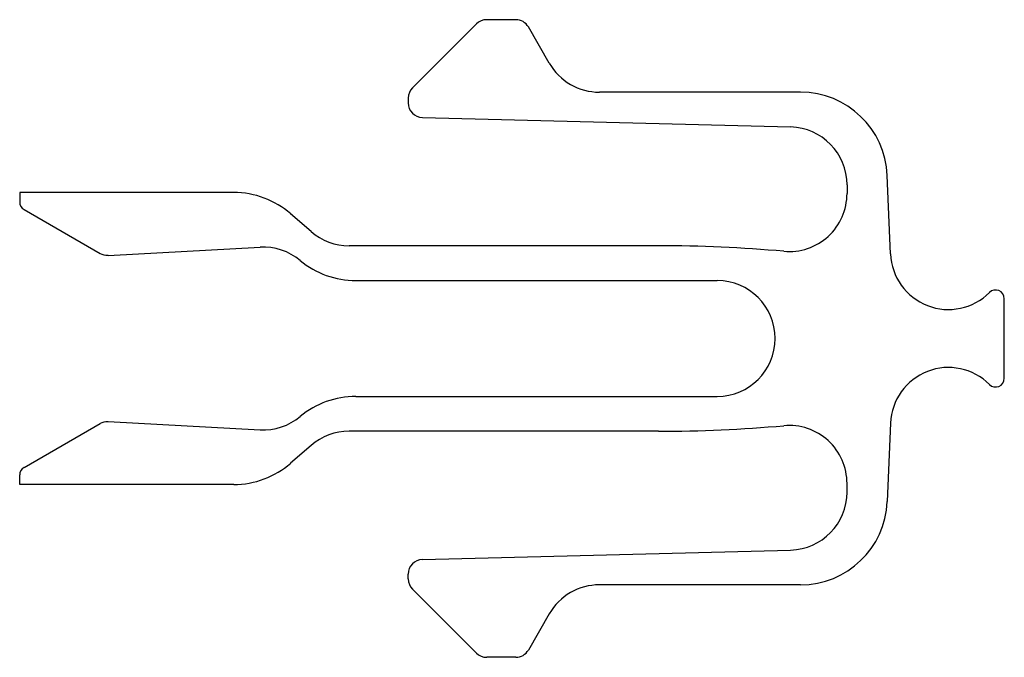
# Model space of a CAD drawing. Header units: millimetres. Extents: x -0.56 to 2.84, y -1.1 to 1.1.
import ezdxf

# ---------------------------------------------------------------- set-up
doc = ezdxf.new("R2010")
doc.units = ezdxf.units.MM

msp = doc.modelspace()

# ---------------------------------------------------------------- linework, layer by layer
at = {"color": 7, "linetype": 'Continuous', "lineweight": 25}
for p, q in [((1.1557, 1.1), (1.0552, 1.1)), ((1.0199, 1.0854), (0.7992, 0.8646)), ((1.2711, 0.95), (1.199, 1.075)), ((2.1373, 0.85), (1.4443, 0.85)), ((0.7845, 0.8293), (0.7845, 0.8128)), ((0.8332, 0.7628), (2.1034, 0.73)), ((2.4482, 0.2917), (2.437, 0.5624)), ((2.2982, 0.5301), (2.2982, 0.5)), ((-0.5558, 0.5036), (-0.5558, 0.4709)), ((0.1825, 0.5036), (-0.5558, 0.5036)), ((-0.5408, 0.4449), (-0.2786, 0.2936)), ((0.4499, 0.3688), (0.3789, 0.4303)), ((-0.2509, 0.2869), (0.2735, 0.3152)), ((1.6476, 0.32), (0.5808, 0.32)), ((0.6038, 0.2), (1.85, 0.2)), ((2.8407, -0.1374), (2.8407, 0.1374)), ((0.6038, -0.2), (1.85, -0.2)), ((-0.5408, -0.4449), (-0.2786, -0.2936)), ((-0.2509, -0.2869), (0.2735, -0.3152)), ((2.4482, -0.2917), (2.437, -0.5624)), ((1.6476, -0.32), (0.5808, -0.32)), ((0.4499, -0.3688), (0.3789, -0.4303)), ((-0.5558, -0.5036), (-0.5558, -0.4709)), ((0.1825, -0.5036), (-0.5558, -0.5036)), ((2.2982, -0.5301), (2.2982, -0.5)), ((0.8332, -0.7628), (2.1034, -0.73)), ((0.7845, -0.8293), (0.7845, -0.8128)), ((1.0199, -1.0854), (0.7992, -0.8646)), ((2.1373, -0.85), (1.4443, -0.85)), ((1.2711, -0.95), (1.199, -1.075)), ((1.1557, -1.1), (1.0552, -1.1))]:
    msp.add_line(p, q, dxfattribs=at)
for centre, radius, start, end in [((1.0552, 1.05), 0.05, 90, 135), ((1.1557, 1.05), 0.05, 30, 90), ((1.4443, 1.05), 0.2, 210, 270), ((0.8345, 0.8293), 0.05, 135, 180), ((2.1373, 0.55), 0.3, 2.3736, 90), ((0.8345, 0.8128), 0.05, 180, 268.5209), ((2.0982, 0.5301), 0.2, 0, 88.5209), ((0.1825, 0.2036), 0.3, 49.0917, 90), ((2.0982, 0.5), 0.2, 264.9172, 0), ((-0.5258, 0.4709), 0.03, 180, 240), ((0.5808, 0.52), 0.2, 229.0917, 270), ((0.2842, 0.1154), 0.2, 50.2748, 93.0807), ((1.6476, -4.5661), 4.8861, 84.9172, 90), ((-0.2536, 0.3369), 0.05, 240, 273.0807), ((2.6481, 0.3), 0.2, 182.3736, 315), ((0.6038, 0.5), 0.3, 230.2748, 270), ((1.85, 0), 0.2, 270, 90), ((2.8107, 0.1374), 0.03, 0, 135), ((2.6481, -0.3), 0.2, 45, 177.6264), ((2.8107, -0.1374), 0.03, 225, 0), ((0.6038, -0.5), 0.3, 90, 129.7252), ((0.2842, -0.1154), 0.2, 266.9193, 309.7252), ((-0.2536, -0.3369), 0.05, 86.9193, 120), ((1.6476, 4.5661), 4.8861, 270, 275.0828), ((2.0982, -0.5), 0.2, 0, 95.0828), ((0.5808, -0.52), 0.2, 90, 130.9083), ((0.1825, -0.2036), 0.3, 270, 310.9083), ((-0.5258, -0.4709), 0.03, 120, 180), ((2.0982, -0.5301), 0.2, 271.4791, 0), ((2.1373, -0.55), 0.3, 270, 357.6264), ((0.8345, -0.8128), 0.05, 91.4791, 180), ((0.8345, -0.8293), 0.05, 180, 225), ((1.4443, -1.05), 0.2, 90, 150), ((1.0552, -1.05), 0.05, 225, 270), ((1.1557, -1.05), 0.05, 270, 330)]:
    msp.add_arc(centre, radius, start, end, dxfattribs=at)

doc.saveas('drawing.dxf')
